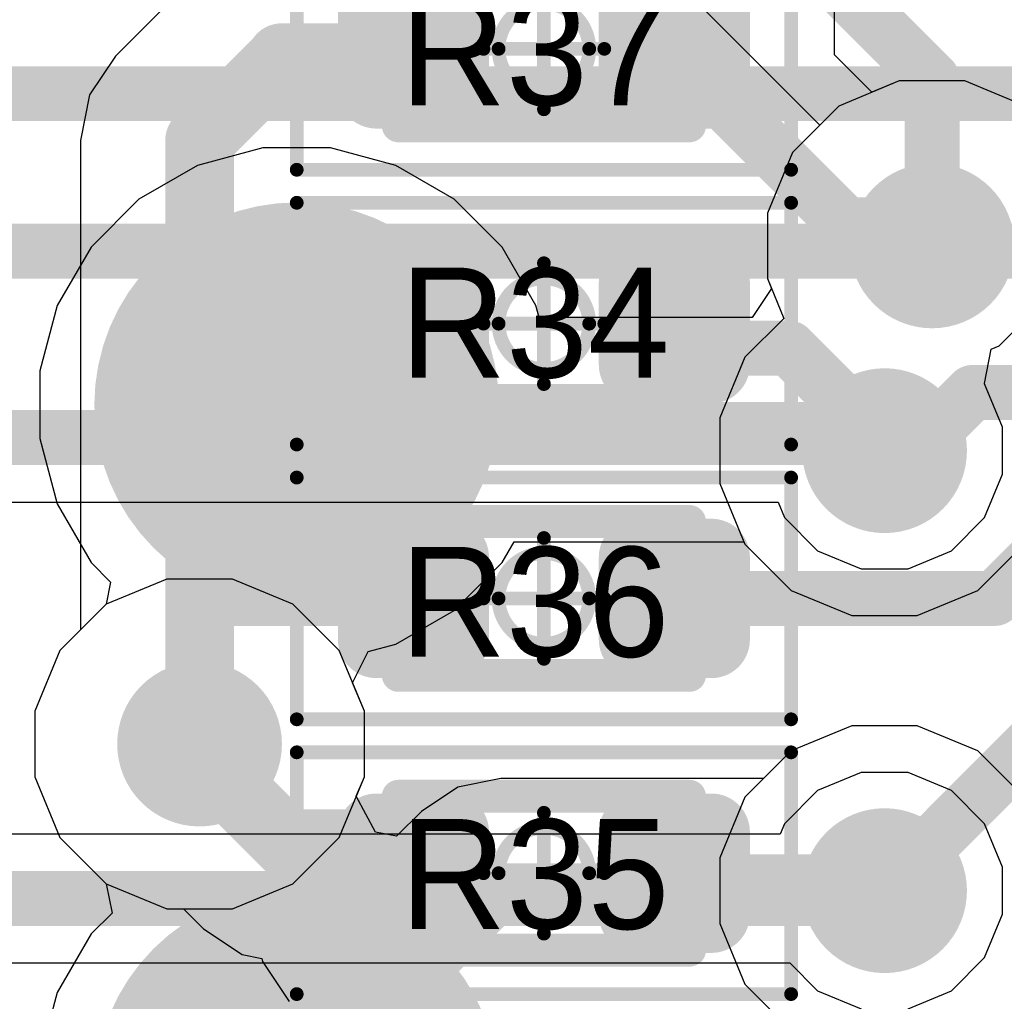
# Model space of a CAD drawing. Header units: millimetres. Extents: x -0.08 to 3.17, y -0.08 to 4.88.
# Tile 181 of 256: x 1.26 to 1.4, y 2.87 to 3.01. Entities that reach past the tile are written whole.
import ezdxf

# ---------------------------------------------------------------- set-up
doc = ezdxf.new("R2010")
doc.units = ezdxf.units.MM
doc.header["$MEASUREMENT"] = 0
for name, color, linetype in [('BottomLayer', 5, 'Continuous'), ('BottomSolder', 6, 'Continuous'), ('Mechanical13', 56, 'Continuous'), ('Mechanical15', 56, 'Continuous'), ('Mechanical2', 216, 'Continuous'), ('MidLayer1', 16, 'Continuous'), ('MidLayer2', 76, 'Continuous'), ('MultiLayer', 9, 'Continuous'), ('TopLayer', 1, 'Continuous'), ('TopPaste', 8, 'Continuous'), ('TopSolder', 216, 'Continuous'), ('ViaHoleLayer', 16, 'Continuous')]:
    doc.layers.add(name, color=color, linetype=linetype)

# ---------------------------------------------------------------- blocks, each defined once
blk = doc.blocks.new('RES_0402_478')
at = {"layer": 'Mechanical13', "const_width": 0.00472}
for points in [[(-0.02087, 0.01102), (-0.02087, -0.01102)], [(0.02087, 0.01102), (-0.02087, 0.01102)], [(0.02087, 0.01102), (0.02087, -0.01102)], [(0.02087, -0.01102), (-0.02087, -0.01102)]]:
    blk.add_lwpolyline(points, dxfattribs=at)
at = {"layer": 'Mechanical13', "const_width": 0.00236}
for points in [[(-0.02205, 0.01102, 1), (-0.01969, 0.01102, 1)], [(-0.02205, 0.01102, 1), (-0.01969, 0.01102, 1)], [(0.01969, 0.01102, 1), (0.02205, 0.01102, 1)], [(0.01969, 0.01102, 1), (0.02205, 0.01102, 1)], [(-0.02205, -0.01102, 1), (-0.01969, -0.01102, 1)], [(-0.02205, -0.01102, 1), (-0.01969, -0.01102, 1)], [(0.01969, -0.01102, 1), (0.02205, -0.01102, 1)], [(0.01969, -0.01102, 1), (0.02205, -0.01102, 1)]]:
    blk.add_lwpolyline(points, format="xyb", close=True, dxfattribs=at)
at = {"layer": 'Mechanical15', "const_width": 0.00197}
for points in [[(-0.03543, 0.01732), (-0.03543, -0.01732)], [(0.03543, 0.01732), (-0.03543, 0.01732)], [(0.03543, 0.01732), (0.03543, -0.01732)], [(0, 0.00866), (0, -0.00866)], [(0.00866, 0), (-0.00866, 0)], [(0.03543, -0.01732), (-0.03543, -0.01732)]]:
    blk.add_lwpolyline(points, dxfattribs=at)
at = {"layer": 'Mechanical15'}
for points, const_width in [([(-0.03593, 0.01732, 1), (-0.03494, 0.01732, 1)], 0.000984), ([(-0.03593, 0.01732, 1), (-0.03494, 0.01732, 1)], 0.000984), ([(0.03494, 0.01732, 1), (0.03593, 0.01732, 1)], 0.000984), ([(0.03494, 0.01732, 1), (0.03593, 0.01732, 1)], 0.000984), ([(-0.00049, 0.00866, 1), (0.00049, 0.00866, 1)], 0.000984), ([(0.0065, 0, 1), (-0.0065, 0, 1)], 0.00197), ([(-0.00915, 0, 1), (-0.00817, 0, 1)], 0.000984), ([(-0.00699, 0, 1), (-0.006, 0, 1)], 0.000984), ([(0.006, 0, 1), (0.00699, 0, 1)], 0.000984), ([(0.00817, 0, 1), (0.00915, 0, 1)], 0.000984), ([(-0.00049, -0.00866, 1), (0.00049, -0.00866, 1)], 0.000984), ([(-0.03593, -0.01732, 1), (-0.03494, -0.01732, 1)], 0.000984), ([(-0.03593, -0.01732, 1), (-0.03494, -0.01732, 1)], 0.000984), ([(0.03494, -0.01732, 1), (0.03593, -0.01732, 1)], 0.000984), ([(0.03494, -0.01732, 1), (0.03593, -0.01732, 1)], 0.000984)]:
    blk.add_lwpolyline(points, format="xyb", close=True, dxfattribs=dict(at, const_width=const_width))
at = {"layer": 'TopLayer', "const_width": 0.00552}
for points in [[(-0.02677, 0.0059, 1), (-0.02125, 0.0059, 1)], [(-0.01616, 0.0059, 1), (-0.01063, 0.0059, 1)], [(0.01063, 0.0059, 1), (0.01616, 0.0059, 1)], [(0.02125, 0.0059, 1), (0.02677, 0.0059, 1)], [(-0.02677, -0.0059, 1), (-0.02125, -0.0059, 1)], [(-0.01616, -0.0059, 1), (-0.01063, -0.0059, 1)], [(0.01063, -0.0059, 1), (0.01616, -0.0059, 1)], [(0.02125, -0.0059, 1), (0.02677, -0.0059, 1)]]:
    blk.add_lwpolyline(points, format="xyb", close=True, dxfattribs=at)
at = {"layer": 'TopLayer'}
for points in [[(-0.0134, 0.01142), (-0.02401, 0.01142), (-0.0134, -0.01142), (-0.02401, -0.01142)], [(0.0134, -0.01142), (0.02401, -0.01142), (0.0134, 0.01142), (0.02401, 0.01142)], [(-0.00787, 0.0059), (-0.02953, 0.0059), (-0.00787, -0.0059), (-0.02953, -0.0059)], [(0.00787, -0.0059), (0.02953, -0.0059), (0.00787, 0.0059), (0.02953, 0.0059)]]:
    blk.add_solid(points, dxfattribs=at)
at = {"layer": 'TopPaste', "const_width": 0.00552}
for points in [[(-0.02677, 0.0059, 1), (-0.02125, 0.0059, 1)], [(-0.01616, 0.0059, 1), (-0.01063, 0.0059, 1)], [(0.01063, 0.0059, 1), (0.01616, 0.0059, 1)], [(0.02125, 0.0059, 1), (0.02677, 0.0059, 1)], [(-0.02677, -0.0059, 1), (-0.02125, -0.0059, 1)], [(-0.01616, -0.0059, 1), (-0.01063, -0.0059, 1)], [(0.01063, -0.0059, 1), (0.01616, -0.0059, 1)], [(0.02125, -0.0059, 1), (0.02677, -0.0059, 1)]]:
    blk.add_lwpolyline(points, format="xyb", close=True, dxfattribs=at)
at = {"layer": 'TopPaste'}
for points in [[(-0.0134, 0.01142), (-0.02401, 0.01142), (-0.0134, -0.01142), (-0.02401, -0.01142)], [(0.0134, -0.01142), (0.02401, -0.01142), (0.0134, 0.01142), (0.02401, 0.01142)], [(-0.00787, 0.0059), (-0.02953, 0.0059), (-0.00787, -0.0059), (-0.02953, -0.0059)], [(0.00787, -0.0059), (0.02953, -0.0059), (0.00787, 0.0059), (0.02953, 0.0059)]]:
    blk.add_solid(points, dxfattribs=at)
at = {"layer": 'TopSolder', "const_width": 0.00552}
for points in [[(-0.02677, 0.0059, 1), (-0.02125, 0.0059, 1)], [(-0.01616, 0.0059, 1), (-0.01063, 0.0059, 1)], [(0.01063, 0.0059, 1), (0.01616, 0.0059, 1)], [(0.02125, 0.0059, 1), (0.02677, 0.0059, 1)], [(-0.02677, -0.0059, 1), (-0.02125, -0.0059, 1)], [(-0.01616, -0.0059, 1), (-0.01063, -0.0059, 1)], [(0.01063, -0.0059, 1), (0.01616, -0.0059, 1)], [(0.02125, -0.0059, 1), (0.02677, -0.0059, 1)]]:
    blk.add_lwpolyline(points, format="xyb", close=True, dxfattribs=at)
at = {"layer": 'TopSolder'}
for points in [[(-0.0134, 0.01142), (-0.02401, 0.01142), (-0.0134, -0.01142), (-0.02401, -0.01142)], [(0.0134, -0.01142), (0.02401, -0.01142), (0.0134, 0.01142), (0.02401, 0.01142)], [(-0.00787, 0.0059), (-0.02953, 0.0059), (-0.00787, -0.0059), (-0.02953, -0.0059)], [(0.00787, -0.0059), (0.02953, -0.0059), (0.00787, 0.0059), (0.02953, 0.0059)]]:
    blk.add_solid(points, dxfattribs=at)
blk = doc.blocks.new('TP_1_27MM_B_506')
at = {"layer": 'BottomLayer', "const_width": 0.025}
blk.add_lwpolyline([(-0.05199, 0.00374, 1), (-0.02699, 0.00374, 1)], format="xyb", close=True, dxfattribs=at)
at = {"layer": 'BottomSolder', "const_width": 0.029}
blk.add_lwpolyline([(-0.05399, 0.00374, 1), (-0.02499, 0.00374, 1)], format="xyb", close=True, dxfattribs=at)
blk = doc.blocks.new('TP_1_27MM_B_507')
at = {"layer": 'BottomLayer', "const_width": 0.025}
blk.add_lwpolyline([(-0.06774, 0.01162, 1), (-0.04274, 0.01162, 1)], format="xyb", close=True, dxfattribs=at)
at = {"layer": 'BottomSolder', "const_width": 0.029}
blk.add_lwpolyline([(-0.06974, 0.01162, 1), (-0.04074, 0.01162, 1)], format="xyb", close=True, dxfattribs=at)
blk = doc.blocks.new('RES_0402_512')
at = {"layer": 'Mechanical13', "const_width": 0.00472}
for points in [[(-0.02087, 0.01102), (-0.02087, -0.01102)], [(0.02087, 0.01102), (-0.02087, 0.01102)], [(0.02087, 0.01102), (0.02087, -0.01102)], [(0.02087, -0.01102), (-0.02087, -0.01102)]]:
    blk.add_lwpolyline(points, dxfattribs=at)
at = {"layer": 'Mechanical13', "const_width": 0.00236}
for points in [[(-0.02205, 0.01102, 1), (-0.01969, 0.01102, 1)], [(-0.02205, 0.01102, 1), (-0.01969, 0.01102, 1)], [(0.01969, 0.01102, 1), (0.02205, 0.01102, 1)], [(0.01969, 0.01102, 1), (0.02205, 0.01102, 1)], [(-0.02205, -0.01102, 1), (-0.01969, -0.01102, 1)], [(-0.02205, -0.01102, 1), (-0.01969, -0.01102, 1)], [(0.01969, -0.01102, 1), (0.02205, -0.01102, 1)], [(0.01969, -0.01102, 1), (0.02205, -0.01102, 1)]]:
    blk.add_lwpolyline(points, format="xyb", close=True, dxfattribs=at)
at = {"layer": 'Mechanical15', "const_width": 0.00197}
for points in [[(-0.03543, 0.01732), (-0.03543, -0.01732)], [(0.03543, 0.01732), (-0.03543, 0.01732)], [(0.03543, 0.01732), (0.03543, -0.01732)], [(0, 0.00866), (0, -0.00866)], [(0.00866, 0), (-0.00866, 0)], [(0.03543, -0.01732), (-0.03543, -0.01732)]]:
    blk.add_lwpolyline(points, dxfattribs=at)
at = {"layer": 'Mechanical15'}
for points, const_width in [([(-0.03593, 0.01732, 1), (-0.03494, 0.01732, 1)], 0.000984), ([(-0.03593, 0.01732, 1), (-0.03494, 0.01732, 1)], 0.000984), ([(0.03494, 0.01732, 1), (0.03593, 0.01732, 1)], 0.000984), ([(0.03494, 0.01732, 1), (0.03593, 0.01732, 1)], 0.000984), ([(-0.00049, 0.00866, 1), (0.00049, 0.00866, 1)], 0.000984), ([(0.0065, 0, 1), (-0.0065, 0, 1)], 0.00197), ([(-0.00915, 0, 1), (-0.00817, 0, 1)], 0.000984), ([(-0.00699, 0, 1), (-0.006, 0, 1)], 0.000984), ([(0.006, 0, 1), (0.00699, 0, 1)], 0.000984), ([(0.00817, 0, 1), (0.00915, 0, 1)], 0.000984), ([(-0.00049, -0.00866, 1), (0.00049, -0.00866, 1)], 0.000984), ([(-0.03593, -0.01732, 1), (-0.03494, -0.01732, 1)], 0.000984), ([(-0.03593, -0.01732, 1), (-0.03494, -0.01732, 1)], 0.000984), ([(0.03494, -0.01732, 1), (0.03593, -0.01732, 1)], 0.000984), ([(0.03494, -0.01732, 1), (0.03593, -0.01732, 1)], 0.000984)]:
    blk.add_lwpolyline(points, format="xyb", close=True, dxfattribs=dict(at, const_width=const_width))
at = {"layer": 'TopLayer', "const_width": 0.00552}
for points in [[(-0.02677, 0.0059, 1), (-0.02125, 0.0059, 1)], [(-0.01616, 0.0059, 1), (-0.01063, 0.0059, 1)], [(0.01063, 0.0059, 1), (0.01616, 0.0059, 1)], [(0.02125, 0.0059, 1), (0.02677, 0.0059, 1)], [(-0.02677, -0.0059, 1), (-0.02125, -0.0059, 1)], [(-0.01616, -0.0059, 1), (-0.01063, -0.0059, 1)], [(0.01063, -0.0059, 1), (0.01616, -0.0059, 1)], [(0.02125, -0.0059, 1), (0.02677, -0.0059, 1)]]:
    blk.add_lwpolyline(points, format="xyb", close=True, dxfattribs=at)
at = {"layer": 'TopLayer'}
for points in [[(-0.0134, 0.01142), (-0.02401, 0.01142), (-0.0134, -0.01142), (-0.02401, -0.01142)], [(0.0134, -0.01142), (0.02401, -0.01142), (0.0134, 0.01142), (0.02401, 0.01142)], [(-0.00787, 0.0059), (-0.02953, 0.0059), (-0.00787, -0.0059), (-0.02953, -0.0059)], [(0.00787, -0.0059), (0.02953, -0.0059), (0.00787, 0.0059), (0.02953, 0.0059)]]:
    blk.add_solid(points, dxfattribs=at)
at = {"layer": 'TopPaste', "const_width": 0.00552}
for points in [[(-0.02677, 0.0059, 1), (-0.02125, 0.0059, 1)], [(-0.01616, 0.0059, 1), (-0.01063, 0.0059, 1)], [(0.01063, 0.0059, 1), (0.01616, 0.0059, 1)], [(0.02125, 0.0059, 1), (0.02677, 0.0059, 1)], [(-0.02677, -0.0059, 1), (-0.02125, -0.0059, 1)], [(-0.01616, -0.0059, 1), (-0.01063, -0.0059, 1)], [(0.01063, -0.0059, 1), (0.01616, -0.0059, 1)], [(0.02125, -0.0059, 1), (0.02677, -0.0059, 1)]]:
    blk.add_lwpolyline(points, format="xyb", close=True, dxfattribs=at)
at = {"layer": 'TopPaste'}
for points in [[(-0.0134, 0.01142), (-0.02401, 0.01142), (-0.0134, -0.01142), (-0.02401, -0.01142)], [(0.0134, -0.01142), (0.02401, -0.01142), (0.0134, 0.01142), (0.02401, 0.01142)], [(-0.00787, 0.0059), (-0.02953, 0.0059), (-0.00787, -0.0059), (-0.02953, -0.0059)], [(0.00787, -0.0059), (0.02953, -0.0059), (0.00787, 0.0059), (0.02953, 0.0059)]]:
    blk.add_solid(points, dxfattribs=at)
at = {"layer": 'TopSolder', "const_width": 0.00552}
for points in [[(-0.02677, 0.0059, 1), (-0.02125, 0.0059, 1)], [(-0.01616, 0.0059, 1), (-0.01063, 0.0059, 1)], [(0.01063, 0.0059, 1), (0.01616, 0.0059, 1)], [(0.02125, 0.0059, 1), (0.02677, 0.0059, 1)], [(-0.02677, -0.0059, 1), (-0.02125, -0.0059, 1)], [(-0.01616, -0.0059, 1), (-0.01063, -0.0059, 1)], [(0.01063, -0.0059, 1), (0.01616, -0.0059, 1)], [(0.02125, -0.0059, 1), (0.02677, -0.0059, 1)]]:
    blk.add_lwpolyline(points, format="xyb", close=True, dxfattribs=at)
at = {"layer": 'TopSolder'}
for points in [[(-0.0134, 0.01142), (-0.02401, 0.01142), (-0.0134, -0.01142), (-0.02401, -0.01142)], [(0.0134, -0.01142), (0.02401, -0.01142), (0.0134, 0.01142), (0.02401, 0.01142)], [(-0.00787, 0.0059), (-0.02953, 0.0059), (-0.00787, -0.0059), (-0.02953, -0.0059)], [(0.00787, -0.0059), (0.02953, -0.0059), (0.00787, 0.0059), (0.02953, 0.0059)]]:
    blk.add_solid(points, dxfattribs=at)
blk = doc.blocks.new('RES_0402_513')
at = {"layer": 'Mechanical13', "const_width": 0.00472}
for points in [[(-0.02087, 0.01102), (-0.02087, -0.01102)], [(0.02087, 0.01102), (-0.02087, 0.01102)], [(0.02087, 0.01102), (0.02087, -0.01102)], [(0.02087, -0.01102), (-0.02087, -0.01102)]]:
    blk.add_lwpolyline(points, dxfattribs=at)
at = {"layer": 'Mechanical13', "const_width": 0.00236}
for points in [[(-0.02205, 0.01102, 1), (-0.01969, 0.01102, 1)], [(-0.02205, 0.01102, 1), (-0.01969, 0.01102, 1)], [(0.01969, 0.01102, 1), (0.02205, 0.01102, 1)], [(0.01969, 0.01102, 1), (0.02205, 0.01102, 1)], [(-0.02205, -0.01102, 1), (-0.01969, -0.01102, 1)], [(-0.02205, -0.01102, 1), (-0.01969, -0.01102, 1)], [(0.01969, -0.01102, 1), (0.02205, -0.01102, 1)], [(0.01969, -0.01102, 1), (0.02205, -0.01102, 1)]]:
    blk.add_lwpolyline(points, format="xyb", close=True, dxfattribs=at)
at = {"layer": 'Mechanical15', "const_width": 0.00197}
for points in [[(-0.03543, 0.01732), (-0.03543, -0.01732)], [(0.03543, 0.01732), (-0.03543, 0.01732)], [(0.03543, 0.01732), (0.03543, -0.01732)], [(0, 0.00866), (0, -0.00866)], [(0.00866, 0), (-0.00866, 0)], [(0.03543, -0.01732), (-0.03543, -0.01732)]]:
    blk.add_lwpolyline(points, dxfattribs=at)
at = {"layer": 'Mechanical15'}
for points, const_width in [([(-0.03593, 0.01732, 1), (-0.03494, 0.01732, 1)], 0.000984), ([(-0.03593, 0.01732, 1), (-0.03494, 0.01732, 1)], 0.000984), ([(0.03494, 0.01732, 1), (0.03593, 0.01732, 1)], 0.000984), ([(0.03494, 0.01732, 1), (0.03593, 0.01732, 1)], 0.000984), ([(-0.00049, 0.00866, 1), (0.00049, 0.00866, 1)], 0.000984), ([(0.0065, 0, 1), (-0.0065, 0, 1)], 0.00197), ([(-0.00915, 0, 1), (-0.00817, 0, 1)], 0.000984), ([(-0.00699, 0, 1), (-0.006, 0, 1)], 0.000984), ([(0.006, 0, 1), (0.00699, 0, 1)], 0.000984), ([(0.00817, 0, 1), (0.00915, 0, 1)], 0.000984), ([(-0.00049, -0.00866, 1), (0.00049, -0.00866, 1)], 0.000984), ([(-0.03593, -0.01732, 1), (-0.03494, -0.01732, 1)], 0.000984), ([(-0.03593, -0.01732, 1), (-0.03494, -0.01732, 1)], 0.000984), ([(0.03494, -0.01732, 1), (0.03593, -0.01732, 1)], 0.000984), ([(0.03494, -0.01732, 1), (0.03593, -0.01732, 1)], 0.000984)]:
    blk.add_lwpolyline(points, format="xyb", close=True, dxfattribs=dict(at, const_width=const_width))
at = {"layer": 'TopLayer', "const_width": 0.00552}
for points in [[(-0.02677, 0.0059, 1), (-0.02125, 0.0059, 1)], [(-0.01616, 0.0059, 1), (-0.01063, 0.0059, 1)], [(0.01063, 0.0059, 1), (0.01616, 0.0059, 1)], [(0.02125, 0.0059, 1), (0.02677, 0.0059, 1)], [(-0.02677, -0.0059, 1), (-0.02125, -0.0059, 1)], [(-0.01616, -0.0059, 1), (-0.01063, -0.0059, 1)], [(0.01063, -0.0059, 1), (0.01616, -0.0059, 1)], [(0.02125, -0.0059, 1), (0.02677, -0.0059, 1)]]:
    blk.add_lwpolyline(points, format="xyb", close=True, dxfattribs=at)
at = {"layer": 'TopLayer'}
for points in [[(-0.0134, 0.01142), (-0.02401, 0.01142), (-0.0134, -0.01142), (-0.02401, -0.01142)], [(0.0134, -0.01142), (0.02401, -0.01142), (0.0134, 0.01142), (0.02401, 0.01142)], [(-0.00787, 0.0059), (-0.02953, 0.0059), (-0.00787, -0.0059), (-0.02953, -0.0059)], [(0.00787, -0.0059), (0.02953, -0.0059), (0.00787, 0.0059), (0.02953, 0.0059)]]:
    blk.add_solid(points, dxfattribs=at)
at = {"layer": 'TopPaste', "const_width": 0.00552}
for points in [[(-0.02677, 0.0059, 1), (-0.02125, 0.0059, 1)], [(-0.01616, 0.0059, 1), (-0.01063, 0.0059, 1)], [(0.01063, 0.0059, 1), (0.01616, 0.0059, 1)], [(0.02125, 0.0059, 1), (0.02677, 0.0059, 1)], [(-0.02677, -0.0059, 1), (-0.02125, -0.0059, 1)], [(-0.01616, -0.0059, 1), (-0.01063, -0.0059, 1)], [(0.01063, -0.0059, 1), (0.01616, -0.0059, 1)], [(0.02125, -0.0059, 1), (0.02677, -0.0059, 1)]]:
    blk.add_lwpolyline(points, format="xyb", close=True, dxfattribs=at)
at = {"layer": 'TopPaste'}
for points in [[(-0.0134, 0.01142), (-0.02401, 0.01142), (-0.0134, -0.01142), (-0.02401, -0.01142)], [(0.0134, -0.01142), (0.02401, -0.01142), (0.0134, 0.01142), (0.02401, 0.01142)], [(-0.00787, 0.0059), (-0.02953, 0.0059), (-0.00787, -0.0059), (-0.02953, -0.0059)], [(0.00787, -0.0059), (0.02953, -0.0059), (0.00787, 0.0059), (0.02953, 0.0059)]]:
    blk.add_solid(points, dxfattribs=at)
at = {"layer": 'TopSolder', "const_width": 0.00552}
for points in [[(-0.02677, 0.0059, 1), (-0.02125, 0.0059, 1)], [(-0.01616, 0.0059, 1), (-0.01063, 0.0059, 1)], [(0.01063, 0.0059, 1), (0.01616, 0.0059, 1)], [(0.02125, 0.0059, 1), (0.02677, 0.0059, 1)], [(-0.02677, -0.0059, 1), (-0.02125, -0.0059, 1)], [(-0.01616, -0.0059, 1), (-0.01063, -0.0059, 1)], [(0.01063, -0.0059, 1), (0.01616, -0.0059, 1)], [(0.02125, -0.0059, 1), (0.02677, -0.0059, 1)]]:
    blk.add_lwpolyline(points, format="xyb", close=True, dxfattribs=at)
at = {"layer": 'TopSolder'}
for points in [[(-0.0134, 0.01142), (-0.02401, 0.01142), (-0.0134, -0.01142), (-0.02401, -0.01142)], [(0.0134, -0.01142), (0.02401, -0.01142), (0.0134, 0.01142), (0.02401, 0.01142)], [(-0.00787, 0.0059), (-0.02953, 0.0059), (-0.00787, -0.0059), (-0.02953, -0.0059)], [(0.00787, -0.0059), (0.02953, -0.0059), (0.00787, 0.0059), (0.02953, 0.0059)]]:
    blk.add_solid(points, dxfattribs=at)
blk = doc.blocks.new('RES_0402_514')
at = {"layer": 'Mechanical13', "const_width": 0.00472}
for points in [[(0.02087, 0.01102), (-0.02087, 0.01102)], [(-0.02087, 0.01102), (-0.02087, -0.01102)], [(0.02087, 0.01102), (0.02087, -0.01102)], [(0.02087, -0.01102), (-0.02087, -0.01102)]]:
    blk.add_lwpolyline(points, dxfattribs=at)
at = {"layer": 'Mechanical13', "const_width": 0.00236}
for points in [[(-0.02205, 0.01102, 1), (-0.01969, 0.01102, 1)], [(-0.02205, 0.01102, 1), (-0.01969, 0.01102, 1)], [(0.01969, 0.01102, 1), (0.02205, 0.01102, 1)], [(0.01969, 0.01102, 1), (0.02205, 0.01102, 1)], [(-0.02205, -0.01102, 1), (-0.01969, -0.01102, 1)], [(-0.02205, -0.01102, 1), (-0.01969, -0.01102, 1)], [(0.01969, -0.01102, 1), (0.02205, -0.01102, 1)], [(0.01969, -0.01102, 1), (0.02205, -0.01102, 1)]]:
    blk.add_lwpolyline(points, format="xyb", close=True, dxfattribs=at)
at = {"layer": 'Mechanical15', "const_width": 0.00197}
for points in [[(0.03543, 0.01732), (-0.03543, 0.01732)], [(-0.03543, 0.01732), (-0.03543, -0.01732)], [(0.03543, 0.01732), (0.03543, -0.01732)], [(0, 0.00866), (0, -0.00866)], [(0.00866, 0), (-0.00866, 0)], [(0.03543, -0.01732), (-0.03543, -0.01732)]]:
    blk.add_lwpolyline(points, dxfattribs=at)
at = {"layer": 'Mechanical15'}
for points, const_width in [([(-0.03593, 0.01732, 1), (-0.03494, 0.01732, 1)], 0.000984), ([(-0.03593, 0.01732, 1), (-0.03494, 0.01732, 1)], 0.000984), ([(0.03494, 0.01732, 1), (0.03593, 0.01732, 1)], 0.000984), ([(0.03494, 0.01732, 1), (0.03593, 0.01732, 1)], 0.000984), ([(-0.00049, 0.00866, 1), (0.00049, 0.00866, 1)], 0.000984), ([(0.0065, 0, 1), (-0.0065, 0, 1)], 0.00197), ([(-0.00915, 0, 1), (-0.00817, 0, 1)], 0.000984), ([(-0.00699, 0, 1), (-0.006, 0, 1)], 0.000984), ([(0.006, 0, 1), (0.00699, 0, 1)], 0.000984), ([(0.00817, 0, 1), (0.00915, 0, 1)], 0.000984), ([(-0.00049, -0.00866, 1), (0.00049, -0.00866, 1)], 0.000984), ([(-0.03593, -0.01732, 1), (-0.03494, -0.01732, 1)], 0.000984), ([(-0.03593, -0.01732, 1), (-0.03494, -0.01732, 1)], 0.000984), ([(0.03494, -0.01732, 1), (0.03593, -0.01732, 1)], 0.000984), ([(0.03494, -0.01732, 1), (0.03593, -0.01732, 1)], 0.000984)]:
    blk.add_lwpolyline(points, format="xyb", close=True, dxfattribs=dict(at, const_width=const_width))
at = {"layer": 'TopLayer', "const_width": 0.00552}
for points in [[(-0.02677, 0.0059, 1), (-0.02125, 0.0059, 1)], [(-0.01616, 0.0059, 1), (-0.01063, 0.0059, 1)], [(0.01063, 0.0059, 1), (0.01616, 0.0059, 1)], [(0.02125, 0.0059, 1), (0.02677, 0.0059, 1)], [(-0.02677, -0.0059, 1), (-0.02125, -0.0059, 1)], [(-0.01616, -0.0059, 1), (-0.01063, -0.0059, 1)], [(0.01063, -0.0059, 1), (0.01616, -0.0059, 1)], [(0.02125, -0.0059, 1), (0.02677, -0.0059, 1)]]:
    blk.add_lwpolyline(points, format="xyb", close=True, dxfattribs=at)
at = {"layer": 'TopLayer'}
for points in [[(-0.0134, 0.01142), (-0.02401, 0.01142), (-0.0134, -0.01142), (-0.02401, -0.01142)], [(0.0134, -0.01142), (0.02401, -0.01142), (0.0134, 0.01142), (0.02401, 0.01142)], [(-0.00787, 0.0059), (-0.02953, 0.0059), (-0.00787, -0.0059), (-0.02953, -0.0059)], [(0.00787, -0.0059), (0.02953, -0.0059), (0.00787, 0.0059), (0.02953, 0.0059)]]:
    blk.add_solid(points, dxfattribs=at)
at = {"layer": 'TopPaste', "const_width": 0.00552}
for points in [[(-0.02677, 0.0059, 1), (-0.02125, 0.0059, 1)], [(-0.01616, 0.0059, 1), (-0.01063, 0.0059, 1)], [(0.01063, 0.0059, 1), (0.01616, 0.0059, 1)], [(0.02125, 0.0059, 1), (0.02677, 0.0059, 1)], [(-0.02677, -0.0059, 1), (-0.02125, -0.0059, 1)], [(-0.01616, -0.0059, 1), (-0.01063, -0.0059, 1)], [(0.01063, -0.0059, 1), (0.01616, -0.0059, 1)], [(0.02125, -0.0059, 1), (0.02677, -0.0059, 1)]]:
    blk.add_lwpolyline(points, format="xyb", close=True, dxfattribs=at)
at = {"layer": 'TopPaste'}
for points in [[(-0.0134, 0.01142), (-0.02401, 0.01142), (-0.0134, -0.01142), (-0.02401, -0.01142)], [(0.0134, -0.01142), (0.02401, -0.01142), (0.0134, 0.01142), (0.02401, 0.01142)], [(-0.00787, 0.0059), (-0.02953, 0.0059), (-0.00787, -0.0059), (-0.02953, -0.0059)], [(0.00787, -0.0059), (0.02953, -0.0059), (0.00787, 0.0059), (0.02953, 0.0059)]]:
    blk.add_solid(points, dxfattribs=at)
at = {"layer": 'TopSolder', "const_width": 0.00552}
for points in [[(-0.02677, 0.0059, 1), (-0.02125, 0.0059, 1)], [(-0.01616, 0.0059, 1), (-0.01063, 0.0059, 1)], [(0.01063, 0.0059, 1), (0.01616, 0.0059, 1)], [(0.02125, 0.0059, 1), (0.02677, 0.0059, 1)], [(-0.02677, -0.0059, 1), (-0.02125, -0.0059, 1)], [(-0.01616, -0.0059, 1), (-0.01063, -0.0059, 1)], [(0.01063, -0.0059, 1), (0.01616, -0.0059, 1)], [(0.02125, -0.0059, 1), (0.02677, -0.0059, 1)]]:
    blk.add_lwpolyline(points, format="xyb", close=True, dxfattribs=at)
at = {"layer": 'TopSolder'}
for points in [[(-0.0134, 0.01142), (-0.02401, 0.01142), (-0.0134, -0.01142), (-0.02401, -0.01142)], [(0.0134, -0.01142), (0.02401, -0.01142), (0.0134, 0.01142), (0.02401, 0.01142)], [(-0.00787, 0.0059), (-0.02953, 0.0059), (-0.00787, -0.0059), (-0.02953, -0.0059)], [(0.00787, -0.0059), (0.02953, -0.0059), (0.00787, 0.0059), (0.02953, 0.0059)]]:
    blk.add_solid(points, dxfattribs=at)

msp = doc.modelspace()

# ---------------------------------------------------------------- linework, layer by layer
at = {"layer": 'BottomLayer'}
for p, q in [((1.33995, 3.02726), (1.37419, 2.99302)), ((1.37419, 2.99302), (1.37027, 2.9891)), ((1.29435, 2.98976), (1.28499, 2.98725)), ((1.30404, 2.98976), (1.29435, 2.98976)), ((1.31341, 2.98725), (1.30404, 2.98976)), ((1.37027, 2.9891), (1.36668, 2.98042)), ((1.28499, 2.98725), (1.27659, 2.9824)), ((1.3218, 2.9824), (1.31341, 2.98725)), ((1.27659, 2.9824), (1.26974, 2.97555)), ((1.32865, 2.97555), (1.3218, 2.9824)), ((1.36668, 2.98042), (1.36668, 2.97102)), ((1.26974, 2.97555), (1.26489, 2.96716)), ((1.3335, 2.96716), (1.32865, 2.97555)), ((1.36668, 2.97102), (1.36727, 2.9696)), ((1.36727, 2.9696), (1.36449, 2.96544)), ((1.26489, 2.96716), (1.26239, 2.95779)), ((1.33396, 2.96544), (1.3335, 2.96716)), ((1.36449, 2.96544), (1.33396, 2.96544)), ((1.26239, 2.95779), (1.26239, 2.9481)), ((1.26239, 2.9481), (1.26489, 2.93874)), ((1.26489, 2.93874), (1.26974, 2.93035)), ((1.32865, 2.93035), (1.33038, 2.93333)), ((1.33038, 2.93333), (1.36332, 2.93333)), ((1.36332, 2.93333), (1.36346, 2.93299)), ((1.36346, 2.93299), (1.3701, 2.92635)), ((1.39686, 2.92635), (1.40351, 2.93299)), ((1.26974, 2.93035), (1.27254, 2.92755)), ((1.3218, 2.92349), (1.32865, 2.93035)), ((1.27254, 2.92755), (1.27191, 2.92437)), ((1.3701, 2.92635), (1.37878, 2.92275)), ((1.38818, 2.92275), (1.39686, 2.92635)), ((1.27191, 2.92437), (1.26526, 2.91772)), ((1.31341, 2.91865), (1.3218, 2.92349)), ((1.37878, 2.92275), (1.38818, 2.92275)), ((1.26526, 2.91772), (1.26167, 2.90904)), ((1.30723, 2.9131), (1.30944, 2.91758)), ((1.30944, 2.91758), (1.31341, 2.91865)), ((1.30891, 2.90904), (1.30723, 2.9131)), ((1.26167, 2.90904), (1.26167, 2.89964)), ((1.30891, 2.89964), (1.30891, 2.90904)), ((1.37878, 2.90696), (1.3701, 2.90336)), ((1.38818, 2.90696), (1.37878, 2.90696)), ((1.39686, 2.90336), (1.38818, 2.90696)), ((1.3701, 2.90336), (1.36613, 2.89939)), ((1.40351, 2.89672), (1.39686, 2.90336)), ((1.26167, 2.89964), (1.26526, 2.89096)), ((1.30776, 2.89688), (1.30891, 2.89964)), ((1.32847, 2.89939), (1.32233, 2.89817)), ((1.36613, 2.89939), (1.32847, 2.89939)), ((1.32233, 2.89817), (1.31712, 2.89469)), ((1.31051, 2.89169), (1.30776, 2.89688)), ((1.31712, 2.89469), (1.31354, 2.89112)), ((1.31712, 2.89469), (1.31712, 2.89469)), ((1.26526, 2.89096), (1.27191, 2.88432)), ((1.31354, 2.89112), (1.31051, 2.89169)), ((1.27191, 2.88432), (1.27274, 2.88012)), ((1.27274, 2.88012), (1.26974, 2.87713)), ((1.26974, 2.87713), (1.26489, 2.86873)), ((1.26489, 2.86873), (1.26239, 2.85937))]:
    msp.add_line(p, q, dxfattribs=at)
at = {"layer": 'BottomLayer', "const_width": 0.00787}
for points in [[(1.3466, 3.04331), (1.3903, 2.99962)], [(1.3903, 2.97572), (1.3903, 2.99962)], [(1.2992, 2.95295), (1.30276, 2.94939)], [(1.30276, 2.94939), (1.38047, 2.94939)], [(1.38047, 2.94939), (1.38348, 2.94637)], [(1.29966, 2.85452), (1.32847, 2.88333)], [(1.32847, 2.88333), (1.38348, 2.88333)]]:
    msp.add_lwpolyline(points, dxfattribs=at)
at = {"layer": 'BottomLayer'}
for points, const_width in [([(1.38833, 2.99962, 1), (1.39227, 2.99962, 1)], 0.00394), ([(1.38833, 2.99962, 1), (1.39227, 2.99962, 1)], 0.00394), ([(1.38439, 2.97572, 1), (1.39621, 2.97572, 1)], 0.01181), ([(1.38833, 2.97572, 1), (1.39227, 2.97572, 1)], 0.00394), ([(1.37758, 2.94637, 1), (1.38939, 2.94637, 1)], 0.01181), ([(1.29723, 2.95295, 1), (1.30117, 2.95295, 1)], 0.00394), ([(1.30079, 2.94939, 1), (1.30473, 2.94939, 1)], 0.00394), ([(1.30079, 2.94939, 1), (1.30473, 2.94939, 1)], 0.00394), ([(1.3785, 2.94939, 1), (1.38244, 2.94939, 1)], 0.00394), ([(1.3785, 2.94939, 1), (1.38244, 2.94939, 1)], 0.00394), ([(1.38151, 2.94637, 1), (1.38545, 2.94637, 1)], 0.00394), ([(1.27938, 2.90434, 1), (1.29119, 2.90434, 1)], 0.01181), ([(1.37758, 2.88333, 1), (1.38939, 2.88333, 1)], 0.01181), ([(1.3265, 2.88333, 1), (1.33044, 2.88333, 1)], 0.00394), ([(1.3265, 2.88333, 1), (1.33044, 2.88333, 1)], 0.00394), ([(1.38151, 2.88333, 1), (1.38545, 2.88333, 1)], 0.00394)]:
    msp.add_lwpolyline(points, format="xyb", close=True, dxfattribs=dict(at, const_width=const_width))
at = {"layer": 'MidLayer1'}
for p, q in [((1.3856, 2.99934), (1.37692, 2.99575)), ((1.395, 2.99934), (1.3856, 2.99934)), ((1.40368, 2.99575), (1.395, 2.99934)), ((1.37692, 2.99575), (1.37027, 2.9891)), ((1.37027, 2.9891), (1.36668, 2.98042)), ((1.36668, 2.98042), (1.36668, 2.97102)), ((1.36668, 2.97102), (1.36903, 2.96533)), ((1.36903, 2.96533), (1.36346, 2.95975)), ((1.36346, 2.95975), (1.35986, 2.95107)), ((1.35986, 2.95107), (1.35986, 2.94167)), ((1.35986, 2.94167), (1.36346, 2.93299)), ((1.36346, 2.93299), (1.3701, 2.92635)), ((1.39686, 2.92635), (1.40351, 2.93299)), ((1.28059, 2.92796), (1.27191, 2.92437)), ((1.28999, 2.92796), (1.28059, 2.92796)), ((1.29867, 2.92437), (1.28999, 2.92796)), ((1.3701, 2.92635), (1.37878, 2.92275)), ((1.38818, 2.92275), (1.39686, 2.92635)), ((1.27191, 2.92437), (1.26526, 2.91772)), ((1.30531, 2.91772), (1.29867, 2.92437)), ((1.37878, 2.92275), (1.38818, 2.92275)), ((1.26526, 2.91772), (1.26167, 2.90904)), ((1.30891, 2.90904), (1.30531, 2.91772)), ((1.26167, 2.90904), (1.26167, 2.89964)), ((1.30891, 2.89964), (1.30891, 2.90904)), ((1.37878, 2.90696), (1.3701, 2.90336)), ((1.38818, 2.90696), (1.37878, 2.90696)), ((1.39686, 2.90336), (1.38818, 2.90696)), ((1.3701, 2.90336), (1.36346, 2.89672)), ((1.40351, 2.89672), (1.39686, 2.90336)), ((1.26167, 2.89964), (1.26526, 2.89096)), ((1.30531, 2.89096), (1.30891, 2.89964)), ((1.36346, 2.89672), (1.35986, 2.88803)), ((1.26526, 2.89096), (1.27191, 2.88432)), ((1.29867, 2.88432), (1.30531, 2.89096)), ((1.35986, 2.88803), (1.35986, 2.87864)), ((1.27191, 2.88432), (1.28059, 2.88072)), ((1.28999, 2.88072), (1.29867, 2.88432)), ((1.28059, 2.88072), (1.28999, 2.88072)), ((1.35986, 2.87864), (1.36346, 2.86995)), ((1.36346, 2.86995), (1.3701, 2.86331))]:
    msp.add_line(p, q, dxfattribs=at)
at = {"layer": 'MidLayer1', "const_width": 0.01181}
for points in [[(1.38439, 2.97572, 1), (1.39621, 2.97572, 1)], [(1.37758, 2.94637, 1), (1.38939, 2.94637, 1)], [(1.27938, 2.90434, 1), (1.29119, 2.90434, 1)], [(1.37758, 2.88333, 1), (1.38939, 2.88333, 1)]]:
    msp.add_lwpolyline(points, format="xyb", close=True, dxfattribs=at)
at = {"layer": 'MidLayer2'}
for p, q in [((1.39989, 2.96137), (1.40465, 2.96613)), ((1.39877, 2.96091), (1.39989, 2.96137)), ((1.39779, 2.956), (1.39877, 2.96091)), ((1.39783, 2.95596), (1.39779, 2.956)), ((1.40041, 2.94974), (1.39783, 2.95596)), ((1.40041, 2.94301), (1.40041, 2.94974)), ((1.39783, 2.93678), (1.40041, 2.94301)), ((1.08055, 2.93901), (1.36821, 2.93901)), ((1.36821, 2.93901), (1.36913, 2.93678)), ((1.36913, 2.93678), (1.37389, 2.93202)), ((1.39307, 2.93202), (1.39783, 2.93678)), ((1.37389, 2.93202), (1.38011, 2.92944)), ((1.38685, 2.92944), (1.39307, 2.93202)), ((1.38011, 2.92944), (1.38685, 2.92944)), ((1.38011, 2.90026), (1.37389, 2.89769)), ((1.38685, 2.90026), (1.38011, 2.90026)), ((1.39307, 2.89769), (1.38685, 2.90026)), ((1.37389, 2.89769), (1.36913, 2.89292)), ((1.39783, 2.89292), (1.39307, 2.89769)), ((1.36913, 2.89292), (1.36851, 2.89144)), ((1.40041, 2.8867), (1.39783, 2.89292)), ((1.36851, 2.89144), (1.10445, 2.89144)), ((1.40041, 2.87997), (1.40041, 2.8867)), ((1.39783, 2.87374), (1.40041, 2.87997)), ((1.10063, 2.87297), (1.3699, 2.87297)), ((1.3699, 2.87297), (1.37389, 2.86898)), ((1.39307, 2.86898), (1.39783, 2.87374)), ((1.37389, 2.86898), (1.38011, 2.86641)), ((1.38685, 2.86641), (1.39307, 2.86898))]:
    msp.add_line(p, q, dxfattribs=at)
at = {"layer": 'MidLayer2', "const_width": 0.00787}
for points in [[(0.89857, 2.99752), (1.74611, 2.99752)], [(1.38955, 2.97497), (1.3903, 2.97572)], [(1.09845, 2.97497), (1.38955, 2.97497)], [(1.07089, 2.94824), (1.38161, 2.94824)], [(1.38161, 2.94824), (1.38348, 2.94637)], [(1.38235, 2.88221), (1.38348, 2.88333)], [(1.10062, 2.88221), (1.38235, 2.88221)]]:
    msp.add_lwpolyline(points, dxfattribs=at)
at = {"layer": 'MidLayer2'}
for points, const_width in [([(1.38439, 2.97572, 1), (1.39621, 2.97572, 1)], 0.01181), ([(1.38833, 2.97572, 1), (1.39227, 2.97572, 1)], 0.00394), ([(1.38758, 2.97497, 1), (1.39152, 2.97497, 1)], 0.00394), ([(1.38758, 2.97497, 1), (1.39152, 2.97497, 1)], 0.00394), ([(1.37758, 2.94637, 1), (1.38939, 2.94637, 1)], 0.01181), ([(1.37964, 2.94824, 1), (1.38358, 2.94824, 1)], 0.00394), ([(1.37964, 2.94824, 1), (1.38358, 2.94824, 1)], 0.00394), ([(1.38151, 2.94637, 1), (1.38545, 2.94637, 1)], 0.00394), ([(1.27938, 2.90434, 1), (1.29119, 2.90434, 1)], 0.01181), ([(1.37758, 2.88333, 1), (1.38939, 2.88333, 1)], 0.01181), ([(1.38151, 2.88333, 1), (1.38545, 2.88333, 1)], 0.00394), ([(1.38038, 2.88221, 1), (1.38432, 2.88221, 1)], 0.00394), ([(1.38038, 2.88221, 1), (1.38432, 2.88221, 1)], 0.00394)]:
    msp.add_lwpolyline(points, format="xyb", close=True, dxfattribs=dict(at, const_width=const_width))
at = {"layer": 'MultiLayer', "const_width": 0.01181}
for points in [[(1.38439, 2.97572, 1), (1.39621, 2.97572, 1)], [(1.37758, 2.94637, 1), (1.38939, 2.94637, 1)], [(1.27938, 2.90434, 1), (1.29119, 2.90434, 1)], [(1.37758, 2.88333, 1), (1.38939, 2.88333, 1)]]:
    msp.add_lwpolyline(points, format="xyb", close=True, dxfattribs=at)
at = {"layer": 'TopLayer'}
for p, q in [((1.28471, 3.01438), (1.27322, 3.00289)), ((1.37632, 3.00308), (1.37632, 3.00983)), ((1.27322, 3.00289), (1.26953, 2.99736)), ((1.38168, 2.99772), (1.37632, 3.00308)), ((1.3856, 2.99934), (1.38168, 2.99772)), ((1.395, 2.99934), (1.3856, 2.99934)), ((1.40368, 2.99575), (1.395, 2.99934)), ((1.26953, 2.99736), (1.26823, 2.99083)), ((1.26823, 2.99083), (1.26823, 2.96457)), ((1.26823, 2.96457), (1.26823, 2.92069)), ((1.26823, 2.92069), (1.26526, 2.91772)), ((1.26526, 2.91772), (1.26167, 2.90904)), ((1.26167, 2.90904), (1.26167, 2.89964)), ((1.26167, 2.89964), (1.26526, 2.89096)), ((1.26526, 2.89096), (1.27191, 2.88432)), ((1.27191, 2.88432), (1.28059, 2.88072)), ((1.28059, 2.88072), (1.28299, 2.88072)), ((1.28299, 2.88072), (1.28584, 2.87787)), ((1.28584, 2.87787), (1.2914, 2.87416)), ((1.2914, 2.87416), (1.29423, 2.87359)), ((1.29423, 2.87359), (1.29431, 2.87317)), ((1.29431, 2.87317), (1.29814, 2.86743))]:
    msp.add_line(p, q, dxfattribs=at)
for points, const_width in [([(1.31461, 3.0026), (1.31594, 3.00394)], 0.01), ([(1.35335, 3.00335), (1.35335, 3.00394)], 0.00787), ([(1.28529, 2.99083), (1.29706, 3.0026)], 0.00984), ([(1.29706, 3.0026), (1.31461, 3.0026)], 0.01), ([(1.35335, 3.00335), (1.37796, 2.97874)], 0.00787), ([(1.28529, 2.96457), (1.28529, 2.99083)], 0.00984), ([(1.37796, 2.97874), (1.38729, 2.97874)], 0.00787), ([(1.38729, 2.97874), (1.39105, 2.97497)], 0.00787), ([(1.39105, 2.97497), (1.44086, 2.97497)], 0.00787), ([(1.28529, 2.9252), (1.28529, 2.96457)], 0.00984), ([(1.28472, 2.96457), (1.28529, 2.96457)], 0.00787), ([(1.28529, 2.96457), (1.31594, 2.96457)], 0.00787), ([(1.35335, 2.96457), (1.35686, 2.96106)], 0.00787), ([(1.35686, 2.96106), (1.3698, 2.96106)], 0.00787), ([(1.3698, 2.96106), (1.38348, 2.94738)], 0.00787), ([(1.38774, 2.94637), (1.39609, 2.95472)], 0.00787), ([(1.39609, 2.95472), (1.43938, 2.95472)], 0.00787), ([(1.38348, 2.94637), (1.38348, 2.94738)], 0.00787), ([(1.38348, 2.94637), (1.38774, 2.94637)], 0.00787), ([(1.3993, 2.9252), (1.40915, 2.93505)], 0.00787), ([(1.28529, 2.90434), (1.28529, 2.9252)], 0.00984), ([(1.28469, 2.9252), (1.28529, 2.9252)], 0.00787), ([(1.28529, 2.9252), (1.31594, 2.9252)], 0.00787), ([(1.35335, 2.9252), (1.3993, 2.9252)], 0.00787), ([(1.38348, 2.88333), (1.4155, 2.91535)], 0.00787), ([(1.28529, 2.90266), (1.28529, 2.90434)], 0.01), ([(1.28529, 2.90266), (1.29796, 2.88999)], 0.01), ([(1.29796, 2.88999), (1.31178, 2.88999)], 0.01), ([(1.31178, 2.88999), (1.31594, 2.88583)], 0.01), ([(1.35335, 2.88583), (1.35459, 2.88458)], 0.00787), ([(1.35459, 2.88458), (1.38224, 2.88458)], 0.00787), ([(1.38224, 2.88458), (1.38348, 2.88333)], 0.00787)]:
    msp.add_lwpolyline(points, dxfattribs=dict(at, const_width=const_width))
for points, const_width in [([(1.31344, 3.00394, 1), (1.31844, 3.00394, 1)], 0.005), ([(1.35138, 3.00394, 1), (1.35532, 3.00394, 1)], 0.00394), ([(1.29456, 3.0026, 1), (1.29956, 3.0026, 1)], 0.005), ([(1.2946, 3.0026, 1), (1.29952, 3.0026, 1)], 0.00492), ([(1.31211, 3.0026, 1), (1.31711, 3.0026, 1)], 0.005), ([(1.31211, 3.0026, 1), (1.31711, 3.0026, 1)], 0.005), ([(1.35138, 3.00335, 1), (1.35532, 3.00335, 1)], 0.00394), ([(1.35138, 3.00335, 1), (1.35532, 3.00335, 1)], 0.00394), ([(1.28283, 2.99083, 1), (1.28775, 2.99083, 1)], 0.00492), ([(1.28283, 2.99083, 1), (1.28775, 2.99083, 1)], 0.00492), ([(1.38439, 2.97572, 1), (1.39621, 2.97572, 1)], 0.01181), ([(1.37599, 2.97874, 1), (1.37993, 2.97874, 1)], 0.00394), ([(1.37599, 2.97874, 1), (1.37993, 2.97874, 1)], 0.00394), ([(1.38532, 2.97874, 1), (1.38925, 2.97874, 1)], 0.00394), ([(1.38532, 2.97874, 1), (1.38925, 2.97874, 1)], 0.00394), ([(1.38908, 2.97497, 1), (1.39302, 2.97497, 1)], 0.00394), ([(1.38908, 2.97497, 1), (1.39302, 2.97497, 1)], 0.00394), ([(1.28283, 2.96457, 1), (1.28775, 2.96457, 1)], 0.00492), ([(1.28283, 2.96457, 1), (1.28775, 2.96457, 1)], 0.00492), ([(1.28276, 2.96457, 1), (1.28669, 2.96457, 1)], 0.00394), ([(1.28332, 2.96457, 1), (1.28726, 2.96457, 1)], 0.00394), ([(1.28332, 2.96457, 1), (1.28726, 2.96457, 1)], 0.00394), ([(1.31398, 2.96457, 1), (1.31791, 2.96457, 1)], 0.00394), ([(1.35138, 2.96457, 1), (1.35532, 2.96457, 1)], 0.00394), ([(1.35489, 2.96106, 1), (1.35883, 2.96106, 1)], 0.00394), ([(1.35489, 2.96106, 1), (1.35883, 2.96106, 1)], 0.00394), ([(1.36783, 2.96106, 1), (1.37177, 2.96106, 1)], 0.00394), ([(1.36783, 2.96106, 1), (1.37177, 2.96106, 1)], 0.00394), ([(1.39413, 2.95472, 1), (1.39806, 2.95472, 1)], 0.00394), ([(1.39413, 2.95472, 1), (1.39806, 2.95472, 1)], 0.00394), ([(1.37758, 2.94637, 1), (1.38939, 2.94637, 1)], 0.01181), ([(1.38151, 2.94738, 1), (1.38545, 2.94738, 1)], 0.00394), ([(1.38151, 2.94738, 1), (1.38545, 2.94738, 1)], 0.00394), ([(1.38151, 2.94637, 1), (1.38545, 2.94637, 1)], 0.00394), ([(1.38151, 2.94637, 1), (1.38545, 2.94637, 1)], 0.00394), ([(1.38577, 2.94637, 1), (1.38971, 2.94637, 1)], 0.00394), ([(1.38577, 2.94637, 1), (1.38971, 2.94637, 1)], 0.00394), ([(1.28283, 2.9252, 1), (1.28775, 2.9252, 1)], 0.00492), ([(1.28283, 2.9252, 1), (1.28775, 2.9252, 1)], 0.00492), ([(1.28272, 2.9252, 1), (1.28666, 2.9252, 1)], 0.00394), ([(1.28332, 2.9252, 1), (1.28726, 2.9252, 1)], 0.00394), ([(1.28332, 2.9252, 1), (1.28726, 2.9252, 1)], 0.00394), ([(1.31398, 2.9252, 1), (1.31791, 2.9252, 1)], 0.00394), ([(1.35138, 2.9252, 1), (1.35532, 2.9252, 1)], 0.00394), ([(1.39733, 2.9252, 1), (1.40126, 2.9252, 1)], 0.00394), ([(1.39733, 2.9252, 1), (1.40126, 2.9252, 1)], 0.00394), ([(1.27938, 2.90434, 1), (1.29119, 2.90434, 1)], 0.01181), ([(1.28279, 2.90434, 1), (1.28779, 2.90434, 1)], 0.005), ([(1.28283, 2.90434, 1), (1.28775, 2.90434, 1)], 0.00492), ([(1.28279, 2.90266, 1), (1.28779, 2.90266, 1)], 0.005), ([(1.28279, 2.90266, 1), (1.28779, 2.90266, 1)], 0.005), ([(1.29546, 2.88999, 1), (1.30046, 2.88999, 1)], 0.005), ([(1.29546, 2.88999, 1), (1.30046, 2.88999, 1)], 0.005), ([(1.30928, 2.88999, 1), (1.31428, 2.88999, 1)], 0.005), ([(1.30928, 2.88999, 1), (1.31428, 2.88999, 1)], 0.005), ([(1.37758, 2.88333, 1), (1.38939, 2.88333, 1)], 0.01181), ([(1.31344, 2.88583, 1), (1.31844, 2.88583, 1)], 0.005), ([(1.35138, 2.88583, 1), (1.35532, 2.88583, 1)], 0.00394), ([(1.35262, 2.88458, 1), (1.35656, 2.88458, 1)], 0.00394), ([(1.35262, 2.88458, 1), (1.35656, 2.88458, 1)], 0.00394), ([(1.38027, 2.88458, 1), (1.3842, 2.88458, 1)], 0.00394), ([(1.38027, 2.88458, 1), (1.3842, 2.88458, 1)], 0.00394), ([(1.38151, 2.88333, 1), (1.38545, 2.88333, 1)], 0.00394), ([(1.38151, 2.88333, 1), (1.38545, 2.88333, 1)], 0.00394)]:
    msp.add_lwpolyline(points, format="xyb", close=True, dxfattribs=dict(at, const_width=const_width))
at = {"layer": 'ViaHoleLayer', "const_width": 0.00591}
for points in [[(1.38735, 2.97572, 1), (1.39325, 2.97572, 1)], [(1.38053, 2.94637, 1), (1.38643, 2.94637, 1)], [(1.28233, 2.90434, 1), (1.28824, 2.90434, 1)], [(1.38053, 2.88333, 1), (1.38643, 2.88333, 1)]]:
    msp.add_lwpolyline(points, format="xyb", close=True, dxfattribs=at)

# ---------------------------------------------------------------- block references
at = {"rotation": 180}
for name, p in [('RES_0402_512', (1.33465, 3.00394)), ('RES_0402_514', (1.33465, 2.96457)), ('TP_1_27MM_B_507', (1.24396, 2.96456)), ('RES_0402_478', (1.33465, 2.9252)), ('RES_0402_513', (1.33465, 2.88583)), ('TP_1_27MM_B_506', (1.25971, 2.85826))]:
    msp.add_blockref(name, p, dxfattribs=at)

# ---------------------------------------------------------------- texts
at = {"layer": 'Mechanical2'}
for s, p in [('R37', (1.31402, 2.99584)), ('R34', (1.31402, 2.95684)), ('R36', (1.31402, 2.91684)), ('R35', (1.31402, 2.87784))]:
    msp.add_text(s, height=0.015748, dxfattribs=at).set_placement(p)

doc.saveas('drawing.dxf')
